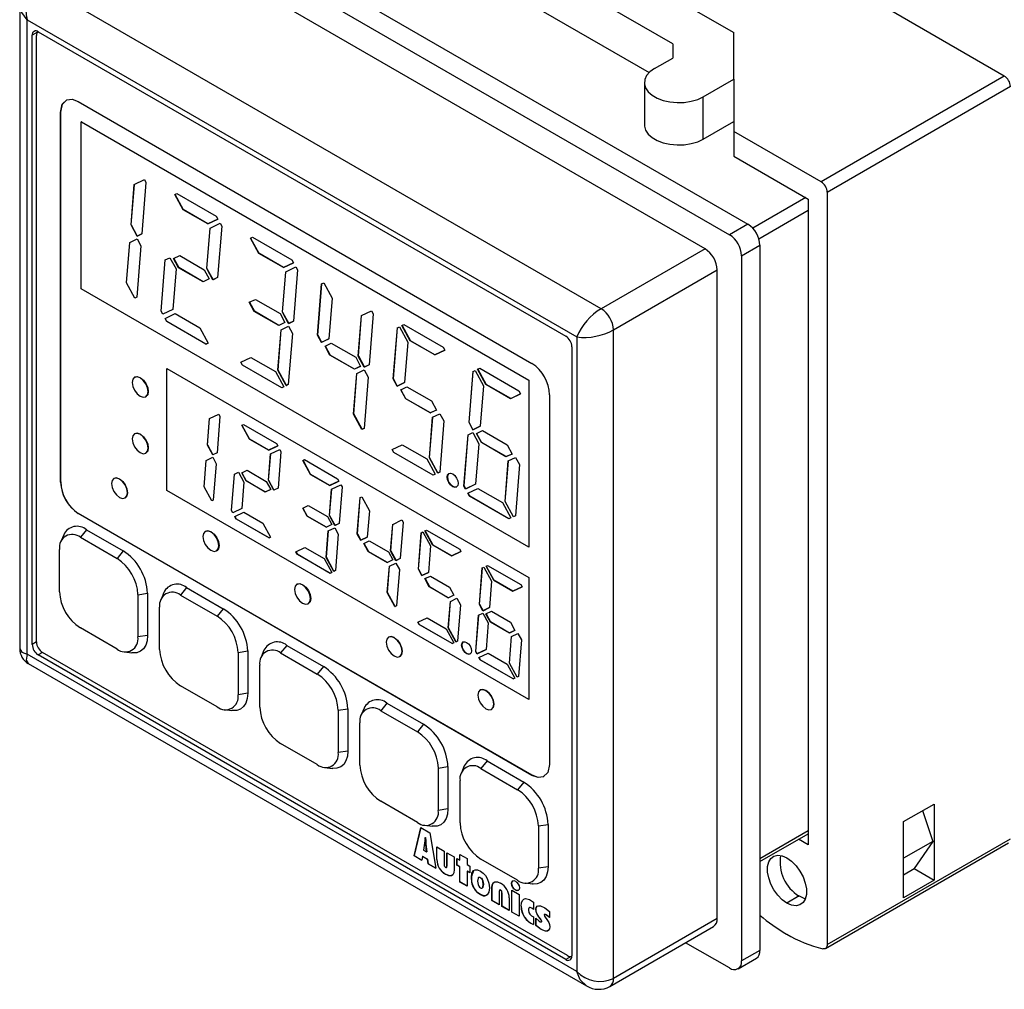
# Model space of a CAD drawing. Header units: millimetres. Extents: x 0 to 559, y 0 to 432.
# Tile 4 of 7: x 357 to 414, y 281 to 337. Entities that reach past the tile are written whole.
import ezdxf

# ---------------------------------------------------------------- set-up
doc = ezdxf.new("R2010")
doc.units = ezdxf.units.MM
doc.header["$LTSCALE"] = 2

msp = doc.modelspace()

# ---------------------------------------------------------------- linework, layer by layer
for p, q in [((378.049, 348.032), (398.095, 336.46)), ((394.559, 335.807), (375.715, 346.685)), ((363.546, 345.783), (398.901, 325.373)), ((362.485, 345.171), (397.84, 324.76)), ((375.255, 344.501), (393.19, 334.148)), ((396.426, 323.944), (363.899, 342.721)), ((413.757, 333.949), (402.797, 340.276)), ((390.416, 320.474), (357.889, 339.251)), ((356.742, 338.111), (356.742, 300.789)), ((357.182, 337.21), (389.002, 318.841)), ((357.182, 300.466), (357.182, 337.21)), ((357.783, 336.496), (357.465, 336.312)), ((357.818, 336.516), (388.365, 318.882)), ((398.095, 333.766), (398.095, 336.46)), ((357.465, 301.037), (357.465, 336.312)), ((357.712, 301.18), (357.712, 336.292)), ((394.559, 335.807), (394.559, 334.99)), ((393.499, 334.378), (394.559, 334.99)), ((392.913, 333.562), (392.913, 331.112)), ((396.327, 332.745), (398.095, 333.766)), ((398.095, 333.766), (398.095, 331.316)), ((413.757, 333.949), (403.151, 327.826)), ((414.111, 333.337), (403.504, 327.213)), ((360.131, 332.477), (386.407, 317.308)), ((396.327, 330.296), (396.327, 332.745)), ((359.109, 331.841), (359.116, 331.846)), ((359.109, 310.436), (359.109, 331.841)), ((359.116, 310.44), (359.116, 331.846)), ((360.318, 331.302), (360.311, 331.298)), ((360.311, 321.625), (360.311, 331.298)), ((360.311, 331.298), (386.224, 316.339)), ((360.318, 331.302), (386.232, 316.343)), ((396.327, 330.296), (398.095, 331.316)), ((398.095, 331.316), (398.095, 330.744)), ((398.095, 330.744), (398.095, 329.316)), ((403.151, 327.826), (398.095, 330.744)), ((398.095, 329.316), (402.408, 326.826)), ((363.379, 327.673), (363.961, 327.953)), ((363.961, 327.953), (364.056, 327.779)), ((363.193, 325.327), (363.379, 327.673)), ((363.201, 325.331), (363.386, 327.676)), ((364.056, 327.779), (363.821, 324.81)), ((365.724, 327.097), (365.843, 327.154)), ((366.207, 326.209), (365.724, 327.097)), ((365.731, 327.1), (366.214, 326.213)), ((365.843, 327.154), (368.117, 325.841)), ((402.267, 326.907), (399.192, 325.132)), ((402.408, 326.826), (402.408, 289.428)), ((403.504, 327.213), (403.504, 283.66)), ((366.214, 326.213), (366.207, 326.209)), ((367.63, 325.388), (366.207, 326.209)), ((367.637, 325.392), (366.214, 326.213)), ((399.546, 324.52), (402.408, 326.172)), ((368.212, 325.667), (367.63, 325.388)), ((367.637, 325.392), (368.211, 325.668)), ((368.117, 325.841), (368.212, 325.667)), ((363.193, 325.327), (363.201, 325.331)), ((363.546, 324.678), (363.193, 325.327)), ((363.201, 325.331), (363.553, 324.682)), ((367.578, 322.796), (367.763, 325.142)), ((367.585, 322.8), (367.77, 325.145)), ((367.63, 325.388), (367.637, 325.392)), ((367.763, 325.142), (368.345, 325.422)), ((368.44, 325.248), (368.205, 322.279)), ((368.345, 325.422), (368.44, 325.248)), ((398.901, 325.373), (397.84, 324.76)), ((363.113, 324.315), (363.54, 324.52)), ((363.54, 324.52), (363.765, 324.108)), ((363.821, 324.81), (363.546, 324.678)), ((363.553, 324.682), (363.546, 324.678)), ((363.553, 324.682), (363.821, 324.811)), ((370.108, 324.566), (370.227, 324.623)), ((370.591, 323.678), (370.108, 324.566)), ((370.115, 324.569), (370.598, 323.682)), ((370.227, 324.623), (372.501, 323.31)), ((362.927, 321.969), (363.113, 324.315)), ((362.934, 321.973), (363.12, 324.318)), ((363.765, 324.108), (363.53, 321.139)), ((396.426, 323.944), (390.416, 320.474)), ((398.548, 323.536), (399.608, 324.148)), ((399.608, 324.148), (399.608, 283.321)), ((364.933, 320.329), (365.168, 323.298)), ((364.94, 320.333), (365.175, 323.301)), ((365.168, 323.298), (365.442, 323.43)), ((365.442, 323.43), (365.795, 322.781)), ((365.655, 323.377), (366.009, 323.547)), ((365.941, 322.851), (365.655, 323.377)), ((365.662, 323.38), (365.948, 322.855)), ((366.009, 323.547), (367.432, 322.726)), ((370.598, 323.682), (370.591, 323.678)), ((372.014, 322.857), (370.591, 323.678)), ((372.021, 322.861), (370.598, 323.682)), ((372.501, 323.31), (372.596, 323.137)), ((398.548, 323.536), (398.548, 282.709)), ((365.795, 322.781), (365.609, 320.435)), ((365.948, 322.855), (365.941, 322.851)), ((367.364, 322.03), (365.941, 322.851)), ((367.371, 322.034), (365.948, 322.855)), ((367.432, 322.726), (367.718, 322.2)), ((367.578, 322.796), (367.585, 322.8)), ((367.93, 322.148), (367.578, 322.796)), ((367.585, 322.8), (367.937, 322.152)), ((372.596, 323.137), (372.014, 322.857)), ((372.014, 322.857), (372.021, 322.861)), ((372.021, 322.861), (372.595, 323.137)), ((372.147, 322.611), (372.729, 322.891)), ((372.824, 322.717), (372.589, 319.749)), ((372.729, 322.891), (372.824, 322.717)), ((391.123, 319.249), (397.133, 322.719)), ((397.133, 285.158), (397.133, 322.719)), ((367.718, 322.2), (367.364, 322.03)), ((367.717, 322.201), (367.371, 322.034)), ((368.205, 322.279), (367.93, 322.148)), ((367.937, 322.152), (367.93, 322.148)), ((368.205, 322.28), (367.937, 322.152)), ((371.962, 320.265), (372.147, 322.611)), ((371.969, 320.269), (372.154, 322.614)), ((386.224, 306.666), (360.311, 321.625)), ((362.927, 321.969), (362.934, 321.973)), ((363.41, 321.082), (362.927, 321.969)), ((363.418, 321.086), (362.934, 321.973)), ((367.364, 322.03), (367.371, 322.034)), ((373.992, 318.939), (374.227, 321.907)), ((373.999, 318.943), (374.234, 321.911)), ((374.227, 321.907), (374.346, 321.965)), ((374.346, 321.965), (374.829, 321.077)), ((363.53, 321.139), (363.41, 321.082)), ((363.41, 321.082), (363.418, 321.086)), ((363.53, 321.14), (363.418, 321.086)), ((370.039, 320.846), (370.393, 321.016)), ((370.393, 321.016), (371.816, 320.195)), ((374.829, 321.077), (374.643, 318.731)), ((365.609, 320.435), (365.027, 320.155)), ((365.609, 320.436), (365.034, 320.159)), ((370.325, 320.321), (370.039, 320.846)), ((370.046, 320.85), (370.332, 320.325)), ((364.933, 320.329), (364.94, 320.333)), ((365.027, 320.155), (364.933, 320.329)), ((365.034, 320.159), (364.94, 320.333)), ((365.027, 320.155), (365.034, 320.159)), ((365.161, 319.91), (365.743, 320.189)), ((365.255, 319.736), (365.161, 319.91)), ((365.262, 319.74), (365.168, 319.913)), ((365.743, 320.189), (367.166, 319.368)), ((370.332, 320.325), (370.325, 320.321)), ((371.748, 319.499), (370.325, 320.321)), ((371.755, 319.503), (370.332, 320.325)), ((371.816, 320.195), (372.102, 319.669)), ((371.962, 320.265), (371.969, 320.269)), ((372.314, 319.617), (371.962, 320.265)), ((371.969, 320.269), (372.321, 319.621)), ((376.346, 317.734), (376.531, 320.08)), ((376.353, 317.738), (376.539, 320.083)), ((376.531, 320.08), (377.113, 320.36)), ((377.208, 320.186), (376.973, 317.218)), ((377.113, 320.36), (377.208, 320.186)), ((365.255, 319.736), (365.262, 319.74)), ((367.529, 318.423), (365.255, 319.736)), ((367.536, 318.427), (365.262, 319.74)), ((367.166, 319.368), (367.649, 318.481)), ((372.102, 319.669), (371.748, 319.499)), ((371.748, 319.499), (371.755, 319.503)), ((372.101, 319.67), (371.755, 319.503)), ((371.881, 319.253), (372.308, 319.459)), ((372.308, 319.459), (372.533, 319.046)), ((372.589, 319.749), (372.314, 319.617)), ((372.321, 319.621), (372.314, 319.617)), ((372.321, 319.621), (372.589, 319.749)), ((378.376, 316.408), (378.611, 319.376)), ((378.383, 316.412), (378.618, 319.38)), ((378.611, 319.376), (378.73, 319.434)), ((378.73, 319.434), (379.213, 318.546)), ((378.876, 319.504), (378.995, 319.561)), ((379.359, 318.616), (378.876, 319.504)), ((378.883, 319.508), (379.366, 318.62)), ((378.995, 319.561), (381.269, 318.248)), ((371.696, 316.907), (371.881, 319.253)), ((371.703, 316.912), (371.888, 319.257)), ((372.533, 319.046), (372.298, 316.077)), ((373.992, 318.939), (373.999, 318.943)), ((374.216, 318.526), (373.992, 318.939)), ((373.999, 318.943), (374.223, 318.53)), ((374.643, 318.731), (374.216, 318.526)), ((374.223, 318.53), (374.643, 318.732)), ((389.002, 318.841), (389.002, 282.097)), ((391.123, 281.688), (391.123, 319.249)), ((367.649, 318.481), (367.529, 318.423)), ((367.529, 318.423), (367.536, 318.427)), ((367.648, 318.481), (367.536, 318.427)), ((374.223, 318.53), (374.216, 318.526)), ((374.423, 318.315), (374.777, 318.485)), ((374.709, 317.79), (374.423, 318.315)), ((374.43, 318.319), (374.716, 317.794)), ((374.777, 318.485), (376.2, 317.664)), ((379.213, 318.546), (379.027, 316.2)), ((379.366, 318.62), (379.359, 318.616)), ((380.782, 317.795), (379.359, 318.616)), ((380.789, 317.799), (379.366, 318.62)), ((381.269, 318.248), (381.364, 318.075)), ((388.719, 318.269), (388.719, 282.995)), ((369.545, 317.379), (370.127, 317.659)), ((370.127, 317.659), (371.55, 316.837)), ((374.716, 317.794), (374.709, 317.79)), ((376.132, 316.968), (374.709, 317.79)), ((376.139, 316.972), (374.716, 317.794)), ((376.2, 317.664), (376.486, 317.138)), ((376.346, 317.734), (376.353, 317.738)), ((376.698, 317.086), (376.346, 317.734)), ((376.353, 317.738), (376.706, 317.09)), ((381.364, 318.075), (380.782, 317.795)), ((380.782, 317.795), (380.789, 317.799)), ((380.789, 317.799), (381.363, 318.075)), ((365.267, 317.014), (365.26, 317.01)), ((365.26, 309.949), (365.26, 317.01)), ((365.26, 317.01), (386.224, 304.907)), ((365.267, 317.014), (386.232, 304.911)), ((369.639, 317.205), (369.545, 317.379)), ((369.646, 317.209), (369.552, 317.382)), ((369.639, 317.205), (369.646, 317.209)), ((371.913, 315.892), (369.639, 317.205)), ((371.921, 315.896), (369.646, 317.209)), ((376.486, 317.138), (376.132, 316.968)), ((376.485, 317.139), (376.139, 316.972)), ((376.973, 317.218), (376.698, 317.086)), ((376.706, 317.09), (376.698, 317.086)), ((376.973, 317.218), (376.706, 317.09)), ((383.26, 316.973), (383.379, 317.03)), ((383.379, 317.03), (385.653, 315.718)), ((371.55, 316.837), (372.033, 315.95)), ((371.696, 316.907), (371.703, 316.912)), ((372.179, 316.02), (371.696, 316.907)), ((372.186, 316.024), (371.703, 316.912)), ((376.08, 314.377), (376.265, 316.723)), ((376.087, 314.381), (376.272, 316.726)), ((376.132, 316.968), (376.139, 316.972)), ((376.265, 316.723), (376.692, 316.928)), ((376.917, 316.515), (376.682, 313.546)), ((376.692, 316.928), (376.917, 316.515)), ((382.76, 313.877), (382.995, 316.846)), ((382.767, 313.881), (383.002, 316.849)), ((382.995, 316.846), (383.114, 316.903)), ((383.114, 316.903), (383.597, 316.015)), ((383.743, 316.085), (383.26, 316.973)), ((383.267, 316.977), (383.75, 316.09)), ((372.033, 315.95), (371.913, 315.892)), ((371.913, 315.892), (371.921, 315.896)), ((372.032, 315.95), (371.921, 315.896)), ((372.298, 316.077), (372.179, 316.02)), ((372.179, 316.02), (372.186, 316.024)), ((372.298, 316.078), (372.186, 316.024)), ((378.376, 316.408), (378.383, 316.412)), ((378.6, 315.995), (378.376, 316.408)), ((378.383, 316.412), (378.607, 315.999)), ((379.027, 316.2), (378.6, 315.995)), ((378.607, 315.999), (378.6, 315.995)), ((378.607, 315.999), (379.027, 316.201)), ((378.807, 315.784), (379.161, 315.954)), ((379.161, 315.954), (380.584, 315.133)), ((383.597, 316.015), (383.411, 313.669)), ((383.75, 316.09), (383.743, 316.085)), ((385.166, 315.264), (383.743, 316.085)), ((385.173, 315.268), (383.75, 316.09)), ((386.232, 316.343), (386.224, 316.339)), ((386.224, 316.339), (386.224, 306.666)), ((386.232, 316.343), (386.232, 306.67)), ((364.176, 315.675), (364.191, 315.683)), ((379.093, 315.259), (378.807, 315.784)), ((379.1, 315.263), (378.814, 315.788)), ((385.748, 315.544), (385.166, 315.264)), ((385.173, 315.268), (385.748, 315.545)), ((385.653, 315.718), (385.748, 315.544)), ((387.428, 315.493), (387.428, 294.088)), ((379.1, 315.263), (379.093, 315.259)), ((380.516, 314.437), (379.093, 315.259)), ((380.523, 314.442), (379.1, 315.263)), ((380.584, 315.133), (380.87, 314.608)), ((385.166, 315.264), (385.173, 315.268)), ((367.734, 314.111), (368.266, 314.367)), ((368.338, 314.235), (368.17, 312.126)), ((368.266, 314.367), (368.338, 314.235)), ((376.08, 314.377), (376.087, 314.381)), ((376.563, 313.489), (376.08, 314.377)), ((376.57, 313.493), (376.087, 314.381)), ((380.464, 311.846), (380.65, 314.192)), ((380.471, 311.85), (380.657, 314.195)), ((380.87, 314.608), (380.516, 314.437)), ((380.516, 314.437), (380.523, 314.442)), ((380.869, 314.608), (380.523, 314.442)), ((380.65, 314.192), (381.076, 314.397)), ((381.076, 314.397), (381.301, 313.984)), ((367.613, 312.58), (367.734, 314.111)), ((367.62, 312.584), (367.741, 314.115)), ((369.605, 313.732), (369.696, 313.776)), ((370.047, 312.921), (369.605, 313.732)), ((369.613, 313.736), (370.054, 312.925)), ((369.696, 313.776), (371.615, 312.669)), ((381.301, 313.984), (381.066, 311.015)), ((382.76, 313.877), (382.767, 313.881)), ((382.984, 313.464), (382.76, 313.877)), ((382.767, 313.881), (382.991, 313.468)), ((383.411, 313.669), (382.984, 313.464)), ((382.991, 313.468), (383.411, 313.67)), ((376.682, 313.546), (376.563, 313.489)), ((376.563, 313.489), (376.57, 313.493)), ((376.682, 313.547), (376.57, 313.493)), ((382.469, 310.206), (382.704, 313.174)), ((382.476, 310.21), (382.711, 313.178)), ((382.704, 313.174), (382.978, 313.306)), ((382.978, 313.306), (383.331, 312.658)), ((382.991, 313.468), (382.984, 313.464)), ((383.191, 313.253), (383.545, 313.424)), ((383.477, 312.728), (383.191, 313.253)), ((383.198, 313.257), (383.484, 312.732)), ((383.545, 313.424), (384.968, 312.602)), ((367.613, 312.58), (367.62, 312.584)), ((367.924, 312.008), (367.613, 312.58)), ((367.62, 312.584), (367.931, 312.012)), ((370.054, 312.925), (370.047, 312.921)), ((371.155, 312.281), (370.047, 312.921)), ((370.054, 312.925), (371.162, 312.285)), ((371.687, 312.537), (371.155, 312.281)), ((371.162, 312.285), (371.686, 312.537)), ((371.615, 312.669), (371.687, 312.537)), ((378.313, 312.317), (378.895, 312.597)), ((378.895, 312.597), (380.318, 311.776)), ((383.331, 312.658), (383.145, 310.312)), ((383.484, 312.732), (383.477, 312.728)), ((384.9, 311.907), (383.477, 312.728)), ((384.907, 311.911), (383.484, 312.732)), ((384.968, 312.602), (385.265, 312.056)), ((364.176, 312.406), (364.191, 312.414)), ((367.542, 311.691), (367.919, 311.872)), ((367.919, 311.872), (368.121, 311.501)), ((368.17, 312.126), (367.924, 312.008)), ((367.931, 312.012), (367.924, 312.008)), ((368.171, 312.127), (367.931, 312.012)), ((371.148, 310.539), (371.27, 312.07)), ((371.162, 312.285), (371.155, 312.281)), ((371.155, 310.543), (371.277, 312.074)), ((371.27, 312.07), (371.801, 312.326)), ((371.873, 312.194), (371.706, 310.085)), ((371.801, 312.326), (371.873, 312.194)), ((378.407, 312.143), (378.313, 312.317)), ((378.415, 312.147), (378.32, 312.321)), ((378.407, 312.143), (378.415, 312.147)), ((380.682, 310.831), (378.407, 312.143)), ((380.689, 310.835), (378.415, 312.147)), ((385.265, 312.056), (384.9, 311.907)), ((384.9, 311.907), (384.907, 311.911)), ((385.264, 312.057), (384.907, 311.911)), ((367.421, 310.16), (367.542, 311.691)), ((367.428, 310.164), (367.549, 311.694)), ((368.121, 311.501), (367.954, 309.392)), ((373.141, 311.691), (373.232, 311.735)), ((373.582, 310.88), (373.141, 311.691)), ((373.148, 311.695), (373.59, 310.884)), ((373.232, 311.735), (375.15, 310.628)), ((380.318, 311.776), (380.801, 310.888)), ((380.464, 311.846), (380.471, 311.85)), ((380.947, 310.958), (380.464, 311.846)), ((380.954, 310.962), (380.471, 311.85)), ((384.848, 309.315), (385.034, 311.661)), ((384.855, 309.319), (385.041, 311.664)), ((385.034, 311.661), (385.461, 311.866)), ((385.685, 311.453), (385.45, 308.485)), ((385.461, 311.866), (385.685, 311.453)), ((369.005, 308.785), (369.172, 310.894)), ((369.012, 308.789), (369.179, 310.898)), ((369.172, 310.894), (369.418, 311.013)), ((369.418, 311.013), (369.73, 310.44)), ((369.601, 310.968), (369.915, 311.119)), ((369.855, 310.5), (369.601, 310.968)), ((369.608, 310.971), (369.862, 310.504)), ((369.915, 311.119), (371.023, 310.479)), ((373.59, 310.884), (373.582, 310.88)), ((374.69, 310.24), (373.582, 310.88)), ((373.59, 310.884), (374.697, 310.244)), ((380.801, 310.888), (380.682, 310.831)), ((380.682, 310.831), (380.689, 310.835)), ((380.8, 310.888), (380.689, 310.835)), ((381.066, 311.015), (380.947, 310.958)), ((380.947, 310.958), (380.954, 310.962)), ((381.066, 311.016), (380.954, 310.962)), ((359.109, 310.436), (359.116, 310.44)), ((367.421, 310.16), (367.428, 310.164)), ((367.87, 309.352), (367.428, 310.164)), ((369.73, 310.44), (369.609, 308.909)), ((369.862, 310.504), (369.855, 310.5)), ((370.963, 309.861), (369.855, 310.5)), ((369.862, 310.504), (370.97, 309.865)), ((371.023, 310.479), (371.277, 310.012)), ((371.148, 310.539), (371.155, 310.543)), ((371.46, 309.967), (371.148, 310.539)), ((371.155, 310.543), (371.467, 309.971)), ((375.222, 310.496), (374.69, 310.24)), ((374.697, 310.244), (374.69, 310.24)), ((374.697, 310.244), (375.222, 310.496)), ((374.805, 310.029), (375.337, 310.285)), ((375.15, 310.628), (375.222, 310.496)), ((375.337, 310.285), (375.409, 310.153)), ((381.825, 310.178), (381.818, 310.174)), ((382.469, 310.206), (382.476, 310.21)), ((382.563, 310.032), (382.469, 310.206)), ((382.57, 310.036), (382.476, 310.21)), ((383.145, 310.312), (382.563, 310.032)), ((383.145, 310.313), (382.57, 310.036)), ((362.988, 309.82), (362.981, 309.816)), ((386.224, 297.847), (365.26, 309.949)), ((367.863, 309.348), (367.421, 310.16)), ((371.277, 310.012), (370.963, 309.861)), ((370.97, 309.865), (370.963, 309.861)), ((371.277, 310.012), (370.97, 309.865)), ((371.706, 310.085), (371.46, 309.967)), ((371.467, 309.971), (371.46, 309.967)), ((371.706, 310.086), (371.467, 309.971)), ((374.684, 308.498), (374.805, 310.029)), ((374.691, 308.502), (374.812, 310.033)), ((375.409, 310.153), (375.242, 308.044)), ((382.563, 310.032), (382.57, 310.036)), ((382.697, 309.786), (383.279, 310.066)), ((382.792, 309.613), (382.697, 309.786)), ((382.799, 309.617), (382.704, 309.79)), ((382.792, 309.613), (382.799, 309.617)), ((385.066, 308.3), (382.792, 309.613)), ((385.073, 308.304), (382.799, 309.617)), ((383.279, 310.066), (384.702, 309.245)), ((367.954, 309.392), (367.863, 309.348)), ((367.863, 309.348), (367.87, 309.352)), ((367.954, 309.393), (367.87, 309.352)), ((373.136, 308.927), (373.451, 309.078)), ((373.451, 309.078), (374.559, 308.438)), ((376.293, 307.437), (376.46, 309.546)), ((376.3, 307.441), (376.467, 309.55)), ((376.46, 309.546), (376.551, 309.59)), ((376.551, 309.59), (376.993, 308.779)), ((384.702, 309.245), (385.185, 308.357)), ((384.848, 309.315), (384.855, 309.319)), ((385.331, 308.427), (384.848, 309.315)), ((385.338, 308.431), (384.855, 309.319)), ((360.138, 308.626), (360.131, 308.622)), ((386.407, 293.453), (360.131, 308.622)), ((386.414, 293.457), (360.138, 308.626)), ((369.005, 308.785), (369.012, 308.789)), ((369.077, 308.653), (369.005, 308.785)), ((369.084, 308.657), (369.012, 308.789)), ((369.609, 308.909), (369.077, 308.653)), ((369.077, 308.653), (369.084, 308.657)), ((369.609, 308.91), (369.084, 308.657)), ((369.192, 308.442), (369.723, 308.698)), ((369.723, 308.698), (370.831, 308.059)), ((373.391, 308.459), (373.136, 308.927)), ((373.144, 308.93), (373.398, 308.463)), ((373.398, 308.463), (373.391, 308.459)), ((374.499, 307.82), (373.391, 308.459)), ((373.398, 308.463), (374.506, 307.824)), ((374.684, 308.498), (374.691, 308.502)), ((374.995, 307.926), (374.684, 308.498)), ((374.691, 308.502), (375.003, 307.93)), ((376.993, 308.779), (376.872, 307.247)), ((385.45, 308.485), (385.331, 308.427)), ((385.45, 308.485), (385.338, 308.431)), ((369.263, 308.311), (369.192, 308.442)), ((369.199, 308.446), (369.27, 308.315)), ((369.263, 308.311), (369.27, 308.315)), ((371.182, 307.203), (369.263, 308.311)), ((369.27, 308.315), (371.189, 307.207)), ((370.831, 308.059), (371.273, 307.247)), ((374.813, 307.971), (374.499, 307.82)), ((374.813, 307.971), (374.506, 307.824)), ((374.559, 308.438), (374.813, 307.971)), ((375.242, 308.044), (374.995, 307.926)), ((375.003, 307.93), (374.995, 307.926)), ((375.242, 308.045), (375.003, 307.93)), ((378.219, 306.457), (378.341, 307.988)), ((378.226, 306.461), (378.348, 307.992)), ((378.341, 307.988), (378.872, 308.244)), ((378.944, 308.112), (378.777, 306.003)), ((378.872, 308.244), (378.944, 308.112)), ((385.185, 308.357), (385.066, 308.3)), ((385.066, 308.3), (385.073, 308.304)), ((385.185, 308.358), (385.073, 308.304)), ((385.331, 308.427), (385.338, 308.431)), ((359.29, 307.389), (359.127, 306.991)), ((360.611, 307.677), (360.258, 307.237)), ((360.611, 307.677), (362.733, 306.452)), ((374.492, 306.078), (374.613, 307.609)), ((374.506, 307.824), (374.499, 307.82)), ((374.499, 306.082), (374.62, 307.612)), ((374.613, 307.609), (374.99, 307.79)), ((374.99, 307.79), (375.192, 307.419)), ((375.192, 307.419), (375.025, 305.31)), ((376.293, 307.437), (376.3, 307.441)), ((376.495, 307.066), (376.293, 307.437)), ((376.3, 307.441), (376.502, 307.07)), ((379.828, 305.396), (379.995, 307.505)), ((379.835, 305.4), (380.002, 307.509)), ((379.995, 307.505), (380.087, 307.549)), ((380.087, 307.549), (380.528, 306.737)), ((380.212, 307.609), (380.303, 307.653)), ((380.654, 306.798), (380.212, 307.609)), ((380.219, 307.613), (380.661, 306.802)), ((380.303, 307.653), (382.222, 306.546)), ((360.258, 307.237), (362.379, 306.012)), ((368.276, 306.751), (368.29, 306.759)), ((371.273, 307.247), (371.182, 307.203)), ((371.189, 307.207), (371.182, 307.203)), ((371.189, 307.207), (371.273, 307.247)), ((376.872, 307.247), (376.495, 307.066)), ((376.495, 307.066), (376.502, 307.07)), ((376.502, 307.07), (376.872, 307.248)), ((376.672, 306.886), (376.986, 307.037)), ((376.926, 306.418), (376.672, 306.886)), ((376.679, 306.889), (376.933, 306.422)), ((376.986, 307.037), (378.094, 306.397)), ((380.661, 306.802), (380.654, 306.798)), ((381.761, 306.158), (380.654, 306.798)), ((380.661, 306.802), (381.769, 306.162)), ((359.048, 304.089), (359.048, 306.538)), ((362.733, 306.452), (362.379, 306.012)), ((372.727, 306.401), (373.259, 306.657)), ((372.799, 306.27), (372.727, 306.401)), ((372.734, 306.405), (372.806, 306.274)), ((372.799, 306.27), (372.806, 306.274)), ((374.717, 305.162), (372.799, 306.27)), ((372.806, 306.274), (374.725, 305.166)), ((373.259, 306.657), (374.367, 306.018)), ((376.926, 306.418), (376.933, 306.422)), ((378.034, 305.778), (376.926, 306.418)), ((376.933, 306.422), (378.041, 305.783)), ((378.094, 306.397), (378.349, 305.93)), ((378.219, 306.457), (378.226, 306.461)), ((378.531, 305.884), (378.219, 306.457)), ((378.226, 306.461), (378.538, 305.889)), ((380.528, 306.737), (380.407, 305.206)), ((382.293, 306.414), (381.761, 306.158)), ((381.769, 306.162), (382.293, 306.414)), ((382.222, 306.546), (382.293, 306.414)), ((386.232, 306.67), (386.224, 306.666)), ((374.367, 306.018), (374.809, 305.206)), ((374.492, 306.078), (374.499, 306.082)), ((374.934, 305.266), (374.492, 306.078)), ((374.941, 305.27), (374.499, 306.082)), ((378.349, 305.93), (378.034, 305.778)), ((378.041, 305.783), (378.034, 305.778)), ((378.348, 305.93), (378.041, 305.783)), ((378.149, 305.568), (378.526, 305.749)), ((378.526, 305.749), (378.728, 305.378)), ((378.777, 306.003), (378.531, 305.884)), ((378.538, 305.889), (378.531, 305.884)), ((378.777, 306.004), (378.538, 305.889)), ((381.761, 306.158), (381.769, 306.162)), ((383.747, 305.568), (383.838, 305.612)), ((383.838, 305.612), (385.757, 304.505)), ((374.809, 305.206), (374.717, 305.162)), ((374.725, 305.166), (374.717, 305.162)), ((374.725, 305.166), (374.808, 305.206)), ((375.025, 305.31), (374.934, 305.266)), ((374.934, 305.266), (374.941, 305.27)), ((375.025, 305.31), (374.941, 305.27)), ((378.028, 304.037), (378.149, 305.568)), ((378.035, 304.041), (378.156, 305.571)), ((378.728, 305.378), (378.56, 303.269)), ((379.828, 305.396), (379.835, 305.4)), ((380.03, 305.025), (379.828, 305.396)), ((379.835, 305.4), (380.037, 305.029)), ((380.407, 305.206), (380.03, 305.025)), ((380.037, 305.029), (380.407, 305.207)), ((383.364, 303.355), (383.531, 305.464)), ((383.371, 303.359), (383.538, 305.468)), ((383.531, 305.464), (383.622, 305.508)), ((383.622, 305.508), (384.064, 304.696)), ((384.189, 304.757), (383.747, 305.568)), ((383.755, 305.572), (384.196, 304.761)), ((380.03, 305.025), (380.037, 305.029)), ((380.207, 304.845), (380.522, 304.996)), ((380.462, 304.377), (380.207, 304.845)), ((380.215, 304.848), (380.469, 304.381)), ((380.522, 304.996), (381.63, 304.356)), ((384.064, 304.696), (383.943, 303.165)), ((384.196, 304.761), (384.189, 304.757)), ((385.297, 304.117), (384.189, 304.757)), ((384.196, 304.761), (385.304, 304.121)), ((385.757, 304.505), (385.829, 304.373)), ((386.232, 304.911), (386.224, 304.907)), ((386.224, 304.907), (386.224, 297.847)), ((386.232, 304.911), (386.232, 297.851)), ((363.589, 303.916), (364.147, 304.003)), ((363.589, 303.916), (363.589, 301.467)), ((364.147, 304.003), (364.147, 301.553)), ((365.088, 304.042), (364.926, 303.644)), ((366.41, 304.33), (366.056, 303.89)), ((366.41, 304.33), (368.531, 303.105)), ((378.028, 304.037), (378.035, 304.041)), ((378.469, 303.225), (378.028, 304.037)), ((378.476, 303.229), (378.035, 304.041)), ((380.469, 304.381), (380.462, 304.377)), ((381.57, 303.737), (380.462, 304.377)), ((380.469, 304.381), (381.577, 303.742)), ((381.63, 304.356), (381.884, 303.889)), ((385.829, 304.373), (385.297, 304.117)), ((385.304, 304.121), (385.297, 304.117)), ((385.304, 304.121), (385.829, 304.373)), ((366.056, 303.89), (368.177, 302.665)), ((373.581, 303.689), (373.595, 303.697)), ((381.563, 301.996), (381.684, 303.527)), ((381.884, 303.889), (381.57, 303.737)), ((381.577, 303.742), (381.57, 303.737)), ((381.57, 302), (381.691, 303.53)), ((381.884, 303.889), (381.577, 303.742)), ((381.684, 303.527), (382.061, 303.708)), ((382.061, 303.708), (382.263, 303.337)), ((382.263, 303.337), (382.096, 301.228)), ((383.364, 303.355), (383.371, 303.359)), ((383.566, 302.984), (383.364, 303.355)), ((383.371, 303.359), (383.573, 302.988)), ((364.846, 300.741), (364.846, 303.191)), ((368.531, 303.105), (368.177, 302.665)), ((378.56, 303.269), (378.469, 303.225)), ((378.469, 303.225), (378.476, 303.229)), ((378.561, 303.269), (378.476, 303.229)), ((383.314, 302.73), (383.56, 302.849)), ((383.56, 302.849), (383.872, 302.276)), ((383.943, 303.165), (383.566, 302.984)), ((383.573, 302.988), (383.566, 302.984)), ((383.573, 302.988), (383.943, 303.166)), ((383.743, 302.803), (384.057, 302.955)), ((383.997, 302.336), (383.743, 302.803)), ((383.75, 302.807), (384.004, 302.34)), ((384.057, 302.955), (385.165, 302.315)), ((379.798, 302.319), (380.33, 302.575)), ((379.87, 302.187), (379.798, 302.319)), ((379.805, 302.323), (379.877, 302.192)), ((379.87, 302.187), (379.877, 302.192)), ((381.789, 301.08), (379.87, 302.187)), ((379.877, 302.192), (381.796, 301.084)), ((380.33, 302.575), (381.438, 301.936)), ((383.147, 300.621), (383.314, 302.73)), ((383.154, 300.625), (383.321, 302.734)), ((383.872, 302.276), (383.751, 300.745)), ((384.004, 302.34), (383.997, 302.336)), ((385.105, 301.696), (383.997, 302.336)), ((384.004, 302.34), (385.112, 301.701)), ((385.165, 302.315), (385.42, 301.848)), ((362.379, 300.768), (360.258, 301.993)), ((381.438, 301.936), (381.88, 301.124)), ((381.563, 301.996), (381.57, 302)), ((382.005, 301.184), (381.563, 301.996)), ((382.012, 301.188), (381.57, 302)), ((385.42, 301.848), (385.105, 301.696)), ((385.112, 301.701), (385.105, 301.696)), ((385.419, 301.848), (385.112, 301.701)), ((385.22, 301.486), (385.597, 301.667)), ((385.597, 301.667), (385.799, 301.296)), ((357.712, 301.18), (357.465, 301.037)), ((364.147, 301.553), (363.589, 301.467)), ((381.88, 301.124), (381.789, 301.08)), ((381.796, 301.084), (381.789, 301.08)), ((381.879, 301.124), (381.796, 301.084)), ((382.096, 301.228), (382.005, 301.184)), ((382.005, 301.184), (382.012, 301.188)), ((382.096, 301.228), (382.012, 301.188)), ((385.099, 299.955), (385.22, 301.486)), ((385.106, 299.959), (385.227, 301.489)), ((385.799, 301.296), (385.632, 299.187)), ((358.066, 300.568), (357.818, 300.425)), ((388.471, 283.015), (358.066, 300.568)), ((362.811, 300.611), (363.237, 300.553)), ((369.387, 300.569), (369.945, 300.655)), ((369.387, 300.569), (369.387, 298.12)), ((369.945, 300.655), (369.945, 298.206)), ((370.887, 300.695), (370.724, 300.296)), ((372.208, 300.982), (371.854, 300.542)), ((371.854, 300.542), (373.976, 299.318)), ((372.208, 300.982), (374.329, 299.758)), ((378.896, 300.637), (378.889, 300.633)), ((382.625, 300.507), (382.618, 300.503)), ((383.147, 300.621), (383.154, 300.625)), ((383.219, 300.489), (383.147, 300.621)), ((383.226, 300.493), (383.154, 300.625)), ((383.751, 300.745), (383.219, 300.489)), ((383.226, 300.493), (383.219, 300.489)), ((383.226, 300.493), (383.751, 300.745)), ((383.334, 300.278), (383.866, 300.534)), ((383.866, 300.534), (384.973, 299.894)), ((389.002, 282.097), (357.182, 300.466)), ((357.242, 299.923), (389.562, 281.266)), ((388.365, 282.791), (357.818, 300.425)), ((383.405, 300.146), (383.334, 300.278)), ((383.341, 300.282), (383.412, 300.151)), ((383.405, 300.146), (383.412, 300.151)), ((385.324, 299.039), (383.405, 300.146)), ((383.412, 300.151), (385.331, 299.043)), ((385.099, 299.955), (385.106, 299.959)), ((385.54, 299.143), (385.099, 299.955)), ((385.547, 299.147), (385.106, 299.959)), ((370.644, 297.394), (370.644, 299.844)), ((374.329, 299.758), (373.976, 299.318)), ((384.973, 299.894), (385.415, 299.083)), ((385.415, 299.083), (385.324, 299.039)), ((385.331, 299.043), (385.324, 299.039)), ((385.415, 299.083), (385.331, 299.043)), ((385.632, 299.187), (385.54, 299.143)), ((385.54, 299.143), (385.547, 299.147)), ((385.632, 299.187), (385.547, 299.147)), ((368.177, 297.421), (366.056, 298.645)), ((369.945, 298.206), (369.387, 298.12)), ((378.006, 297.635), (377.653, 297.195)), ((378.006, 297.635), (380.127, 296.41)), ((386.232, 297.851), (386.224, 297.847)), ((368.609, 297.263), (369.035, 297.205)), ((375.186, 297.222), (375.743, 297.308)), ((375.186, 297.222), (375.186, 294.772)), ((375.743, 297.308), (375.743, 294.859)), ((376.685, 297.347), (376.522, 296.949)), ((377.653, 297.195), (379.774, 295.971)), ((384.199, 297.575), (384.192, 297.571)), ((376.442, 294.047), (376.442, 296.496)), ((380.127, 296.41), (379.774, 295.971)), ((373.976, 294.073), (371.854, 295.298)), ((375.743, 294.859), (375.186, 294.772)), ((383.804, 294.288), (383.451, 293.848)), ((383.804, 294.288), (385.926, 293.063)), ((374.407, 293.916), (374.834, 293.858)), ((380.984, 293.875), (381.542, 293.961)), ((380.984, 293.875), (380.984, 291.425)), ((381.542, 293.961), (381.542, 291.511)), ((382.483, 294), (382.32, 293.602)), ((383.451, 293.848), (385.572, 292.623)), ((382.241, 290.699), (382.241, 293.149)), ((385.926, 293.063), (385.572, 292.623)), ((386.407, 293.453), (386.414, 293.457)), ((379.774, 290.726), (377.653, 291.951)), ((381.542, 291.511), (380.984, 291.425)), ((407.924, 290.775), (409.692, 291.795)), ((409.028, 291.412), (409.621, 289.632)), ((409.692, 291.795), (409.692, 287.386)), ((379.582, 288.802), (379.968, 290.439)), ((379.973, 290.436), (379.589, 288.806)), ((379.968, 290.439), (380.499, 290.132)), ((380.205, 290.569), (380.632, 290.511)), ((386.782, 290.527), (387.34, 290.614)), ((386.782, 290.527), (386.782, 288.078)), ((387.34, 290.614), (387.34, 288.164)), ((402.408, 290.244), (399.608, 288.628)), ((407.924, 286.366), (407.924, 290.775)), ((380.231, 289.852), (380.224, 289.847)), ((380.228, 289.845), (380.224, 289.847)), ((380.228, 289.845), (380.235, 289.849)), ((380.231, 289.852), (380.235, 289.849)), ((380.499, 290.132), (380.84, 288.076)), ((399.608, 288.459), (402.408, 290.075)), ((402.408, 289.428), (401.848, 289.752)), ((403.504, 283.66), (414.111, 289.783)), ((380.184, 289.52), (380.124, 289.123)), ((380.124, 289.123), (380.307, 289.017)), ((380.261, 289.475), (380.268, 289.479)), ((380.307, 289.017), (380.261, 289.475)), ((380.268, 289.479), (380.314, 289.021)), ((380.899, 289.307), (381.317, 289.065)), ((380.899, 288.577), (380.899, 289.307)), ((380.906, 288.581), (380.906, 289.303)), ((403.401, 283.431), (414.007, 289.554)), ((409.621, 289.632), (407.924, 288.652)), ((409.621, 289.632), (408.547, 288.06)), ((379.589, 288.806), (379.582, 288.802)), ((380.03, 288.543), (379.582, 288.802)), ((379.589, 288.806), (380.031, 288.551)), ((380.066, 288.762), (380.03, 288.543)), ((380.073, 288.766), (380.066, 288.762)), ((380.358, 288.593), (380.066, 288.762)), ((380.073, 288.766), (380.366, 288.597)), ((380.307, 289.017), (380.314, 289.021)), ((380.366, 288.597), (380.358, 288.593)), ((380.39, 288.335), (380.358, 288.593)), ((380.366, 288.597), (380.397, 288.339)), ((380.899, 288.577), (380.906, 288.581)), ((381.317, 289.065), (381.317, 288.402)), ((381.482, 288.307), (381.482, 288.97)), ((381.482, 288.97), (381.9, 288.728)), ((381.489, 288.311), (381.489, 288.966)), ((381.9, 288.728), (381.9, 287.999)), ((382.064, 288.633), (382.228, 288.539)), ((382.064, 288.246), (382.064, 288.633)), ((382.071, 288.25), (382.071, 288.629)), ((382.228, 288.879), (382.645, 288.638)), ((382.228, 288.539), (382.228, 288.879)), ((382.228, 288.539), (382.235, 288.543)), ((382.235, 288.543), (382.235, 288.875)), ((382.645, 288.638), (382.645, 288.298)), ((385.572, 287.379), (383.451, 288.604)), ((380.39, 288.335), (380.397, 288.339)), ((380.84, 288.076), (380.39, 288.335)), ((380.397, 288.339), (380.839, 288.085)), ((381.482, 288.307), (381.489, 288.311)), ((382.064, 288.246), (382.071, 288.25)), ((382.228, 288.152), (382.064, 288.246)), ((382.235, 288.156), (382.071, 288.25)), ((382.228, 288.152), (382.235, 288.156)), ((382.228, 287.274), (382.228, 288.152)), ((382.235, 287.279), (382.235, 288.156)), ((382.645, 288.298), (382.806, 288.205)), ((382.806, 288.205), (382.806, 287.818)), ((387.34, 288.164), (386.782, 288.078)), ((407.924, 287.701), (408.547, 288.06)), ((408.547, 288.06), (409.692, 287.386)), ((381.399, 287.726), (381.406, 287.73)), ((382.652, 287.915), (382.645, 287.911)), ((382.645, 287.911), (382.645, 287.033)), ((382.806, 287.818), (382.645, 287.911)), ((382.806, 287.826), (382.652, 287.915)), ((383.421, 287.524), (383.428, 287.528)), ((409.692, 287.386), (407.924, 286.366)), ((382.228, 287.274), (382.235, 287.279)), ((382.645, 287.033), (382.228, 287.274)), ((382.645, 287.042), (382.235, 287.279)), ((384.093, 286.938), (384.086, 286.934)), ((384.086, 286.202), (384.086, 286.934)), ((384.093, 286.206), (384.093, 286.938)), ((384.587, 286.802), (384.594, 286.806)), ((385.226, 287.196), (385.233, 287.2)), ((385.241, 286.799), (385.66, 286.557)), ((385.241, 285.535), (385.241, 286.799)), ((385.248, 285.539), (385.248, 286.795)), ((386.004, 287.222), (386.43, 287.164)), ((383.428, 286.563), (383.421, 286.559)), ((384.504, 286.625), (384.504, 285.96)), ((384.668, 286.531), (384.675, 286.535)), ((384.668, 285.866), (384.668, 286.531)), ((384.675, 285.87), (384.675, 286.535)), ((385.086, 286.357), (385.086, 285.624)), ((385.66, 286.557), (385.66, 285.293)), ((401.878, 286.468), (401.171, 286.06)), ((384.086, 286.202), (384.093, 286.206)), ((384.504, 285.96), (384.086, 286.202)), ((384.504, 285.969), (384.093, 286.206)), ((384.668, 285.866), (384.675, 285.87)), ((385.086, 285.624), (384.668, 285.866)), ((385.086, 285.632), (384.675, 285.87)), ((385.779, 285.88), (385.786, 285.885)), ((386.496, 286.118), (386.496, 285.686)), ((386.633, 285.699), (386.641, 285.703)), ((385.241, 285.535), (385.248, 285.539)), ((385.66, 285.293), (385.241, 285.535)), ((385.66, 285.301), (385.248, 285.539)), ((386.496, 285.258), (386.496, 284.812)), ((386.634, 284.762), (386.634, 285.175)), ((386.641, 284.766), (386.641, 285.179)), ((387.429, 285.572), (387.427, 285.224)), ((397.133, 285.158), (391.123, 281.688)), ((386.634, 284.762), (386.641, 284.766)), ((386.963, 285.001), (386.97, 285.005)), ((390.916, 281.231), (396.926, 284.7)), ((397.84, 282.3), (395.305, 283.764)), ((388.683, 282.974), (388.365, 282.791)), ((398.34, 282.251), (399.401, 282.863)), ((399.608, 283.321), (398.548, 282.709))]:
    msp.add_line(p, q)
at = {"flags": 128}
for points in [[(357.182, 337.21), (356.866, 337.629), (356.742, 338.111)], [(393.499, 334.378), (393.236, 334.19), (393.046, 333.975), (392.938, 333.742), (392.916, 333.501), (392.981, 333.263), (393.131, 333.037), (393.359, 332.835), (393.654, 332.664), (394.005, 332.533), (394.395, 332.446), (394.808, 332.409), (395.226, 332.421), (395.63, 332.484), (396.002, 332.593), (396.327, 332.745)], [(359.109, 331.841), (359.209, 332.313), (359.478, 332.571), (359.777, 332.605), (360.131, 332.477)], [(359.116, 331.846), (359.216, 332.317), (359.353, 332.448)], [(392.913, 331.112), (392.916, 331.052), (392.981, 330.813), (393.131, 330.588), (393.359, 330.385), (393.654, 330.215), (394.005, 330.083), (394.395, 329.997), (394.808, 329.959), (395.226, 329.972), (395.63, 330.034), (396.002, 330.144), (396.327, 330.296)], [(364.176, 315.675), (364.14, 315.902), (364.042, 316.128), (363.896, 316.326), (363.717, 316.471), (363.538, 316.533), (363.392, 316.503), (363.293, 316.391), (363.257, 316.206)], [(363.432, 316.517), (363.552, 316.541), (363.731, 316.479), (363.91, 316.334), (364.056, 316.136), (364.155, 315.911), (364.191, 315.683)], [(363.257, 316.206), (363.293, 315.978), (363.392, 315.753), (363.538, 315.555), (363.717, 315.41), (363.896, 315.348), (364.042, 315.377), (364.14, 315.489), (364.176, 315.675)], [(364.191, 315.683), (364.155, 315.497), (364.056, 315.386), (364.03, 315.38)], [(364.176, 312.406), (364.14, 312.634), (364.042, 312.859), (363.896, 313.057), (363.717, 313.202), (363.538, 313.264), (363.392, 313.234), (363.293, 313.123), (363.257, 312.937)], [(363.389, 313.223), (363.406, 313.242), (363.552, 313.272), (363.731, 313.21), (363.91, 313.065), (364.056, 312.867), (364.155, 312.642), (364.191, 312.414)], [(363.257, 312.937), (363.293, 312.709), (363.392, 312.484), (363.538, 312.286), (363.717, 312.141), (363.896, 312.079), (364.042, 312.109), (364.14, 312.22), (364.176, 312.406)], [(364.191, 312.414), (364.155, 312.229), (364.056, 312.117), (364.03, 312.112)], [(381.818, 310.174), (381.697, 310.273), (381.593, 310.412), (381.524, 310.571), (381.5, 310.726), (381.524, 310.852), (381.593, 310.932), (381.697, 310.952), (381.818, 310.909)], [(381.6, 310.936), (381.6, 310.936), (381.531, 310.856), (381.507, 310.73), (381.531, 310.575), (381.6, 310.416), (381.704, 310.277), (381.825, 310.178)], [(381.818, 310.909), (381.94, 310.811), (382.043, 310.672), (382.112, 310.513), (382.136, 310.358), (382.112, 310.232), (382.043, 310.152), (381.94, 310.132), (381.818, 310.174)], [(362.981, 309.816), (362.945, 310.044), (362.846, 310.269), (362.7, 310.467), (362.521, 310.612), (362.342, 310.674), (362.196, 310.645), (362.098, 310.533), (362.061, 310.347)], [(362.061, 310.347), (362.098, 310.119), (362.196, 309.894), (362.342, 309.696), (362.521, 309.551), (362.7, 309.489), (362.846, 309.519), (362.945, 309.63), (362.981, 309.816)], [(362.229, 310.654), (362.349, 310.678), (362.528, 310.617), (362.707, 310.472), (362.853, 310.273), (362.952, 310.048), (362.988, 309.82)], [(381.825, 310.178), (381.947, 310.136), (382.05, 310.156)], [(362.988, 309.82), (362.952, 309.635), (362.853, 309.523), (362.828, 309.518)], [(368.276, 306.751), (368.24, 306.979), (368.141, 307.204), (367.995, 307.402), (367.816, 307.548), (367.637, 307.609), (367.491, 307.58), (367.393, 307.468), (367.356, 307.282)], [(367.531, 307.593), (367.652, 307.617), (367.831, 307.556), (368.009, 307.411), (368.155, 307.212), (368.254, 306.987), (368.29, 306.759)], [(367.356, 307.282), (367.393, 307.054), (367.491, 306.829), (367.637, 306.631), (367.816, 306.486), (367.995, 306.424), (368.141, 306.454), (368.24, 306.565), (368.276, 306.751)], [(368.29, 306.759), (368.254, 306.574), (368.155, 306.462), (368.13, 306.457)], [(373.581, 303.689), (373.545, 303.916), (373.446, 304.142), (373.3, 304.34), (373.121, 304.485), (372.942, 304.547), (372.796, 304.517), (372.698, 304.405), (372.661, 304.219)], [(372.836, 304.53), (372.957, 304.555), (373.136, 304.493), (373.314, 304.348), (373.46, 304.15), (373.559, 303.924), (373.595, 303.697)], [(372.661, 304.219), (372.698, 303.992), (372.796, 303.766), (372.942, 303.568), (373.121, 303.423), (373.3, 303.362), (373.446, 303.391), (373.545, 303.503), (373.581, 303.689)], [(373.595, 303.697), (373.559, 303.511), (373.46, 303.399), (373.435, 303.394)], [(364.147, 301.553), (364.12, 301.25), (364.039, 300.99), (363.908, 300.783), (363.733, 300.637), (363.518, 300.558), (363.274, 300.548), (363.237, 300.553)], [(378.889, 300.633), (378.852, 300.86), (378.754, 301.086), (378.608, 301.284), (378.429, 301.429), (378.25, 301.491), (378.104, 301.461), (378.005, 301.349), (377.969, 301.164)], [(377.969, 301.164), (378.005, 300.936), (378.104, 300.711), (378.25, 300.512), (378.429, 300.367), (378.608, 300.306), (378.754, 300.335), (378.852, 300.447), (378.889, 300.633)], [(378.137, 301.47), (378.257, 301.495), (378.436, 301.433), (378.615, 301.288), (378.761, 301.09), (378.859, 300.864), (378.896, 300.637)], [(382.618, 300.503), (382.51, 300.591), (382.418, 300.714), (382.357, 300.856), (382.335, 300.993), (382.357, 301.106), (382.418, 301.176), (382.51, 301.194), (382.618, 301.156)], [(382.425, 301.18), (382.425, 301.18), (382.364, 301.11), (382.342, 300.997), (382.364, 300.86), (382.425, 300.718), (382.517, 300.595), (382.625, 300.507)], [(382.618, 301.156), (382.726, 301.069), (382.818, 300.945), (382.88, 300.804), (382.901, 300.667), (382.88, 300.554), (382.818, 300.483), (382.726, 300.466), (382.618, 300.503)], [(356.742, 300.789), (356.866, 300.584), (357.182, 300.466)], [(378.896, 300.637), (378.859, 300.451), (378.761, 300.339), (378.735, 300.334)], [(382.625, 300.507), (382.734, 300.47), (382.825, 300.487)], [(357.182, 300.466), (357.126, 300.133), (357.242, 299.923), (357.242, 299.923)], [(369.945, 298.206), (369.918, 297.903), (369.837, 297.643), (369.707, 297.436), (369.531, 297.29), (369.317, 297.211), (369.072, 297.201), (369.035, 297.205)], [(384.192, 297.571), (384.156, 297.799), (384.057, 298.024), (383.911, 298.223), (383.732, 298.368), (383.553, 298.429), (383.407, 298.4), (383.309, 298.288), (383.272, 298.102)], [(383.44, 298.409), (383.56, 298.433), (383.739, 298.372), (383.918, 298.227), (384.064, 298.028), (384.163, 297.803), (384.199, 297.575)], [(383.272, 298.102), (383.309, 297.875), (383.407, 297.649), (383.553, 297.451), (383.732, 297.306), (383.911, 297.244), (384.057, 297.274), (384.156, 297.386), (384.192, 297.571)], [(384.199, 297.575), (384.163, 297.39), (384.064, 297.278), (384.039, 297.273)], [(375.743, 294.859), (375.716, 294.556), (375.636, 294.296), (375.505, 294.089), (375.329, 293.943), (375.115, 293.863), (374.87, 293.854), (374.834, 293.858)], [(387.428, 294.088), (387.328, 293.617), (387.06, 293.359), (386.76, 293.324), (386.407, 293.453)], [(387.093, 293.388), (387.067, 293.363), (386.767, 293.328), (386.414, 293.457)], [(381.542, 291.511), (381.514, 291.208), (381.434, 290.948), (381.303, 290.742), (381.127, 290.596), (380.913, 290.516), (380.669, 290.506), (380.632, 290.511)], [(380.224, 289.847), (380.203, 289.663), (380.184, 289.52)], [(380.261, 289.475), (380.242, 289.683), (380.228, 289.845)], [(380.235, 289.849), (380.252, 289.642), (380.268, 289.479)], [(401.171, 286.06), (400.9, 286.254), (400.645, 286.513), (400.421, 286.821), (400.24, 287.161), (400.113, 287.513), (400.048, 287.857), (400.048, 288.172), (400.113, 288.44), (400.24, 288.646), (400.421, 288.777), (400.645, 288.826), (400.9, 288.791), (401.171, 288.673)], [(401.171, 288.673), (401.442, 288.478), (401.697, 288.219), (401.921, 287.911), (402.102, 287.571), (402.229, 287.219), (402.294, 286.875), (402.294, 286.56), (402.229, 286.292), (402.102, 286.086), (401.921, 285.955), (401.697, 285.906), (401.442, 285.941), (401.171, 286.06)], [(381.317, 288.402), (381.32, 288.3), (381.331, 288.223), (381.341, 288.193), (381.355, 288.168), (381.375, 288.147), (381.399, 288.13)], [(381.399, 288.13), (381.424, 288.119), (381.444, 288.117), (381.458, 288.125), (381.468, 288.143), (381.479, 288.206), (381.482, 288.307)], [(381.9, 287.999), (381.881, 287.816), (381.823, 287.698), (381.732, 287.64), (381.584, 287.645), (381.399, 287.726)], [(381.451, 288.122), (381.465, 288.129), (381.476, 288.147), (381.487, 288.211), (381.489, 288.311)], [(383.421, 286.559), (383.257, 286.679), (383.125, 286.825), (383.023, 286.991), (382.928, 287.262), (382.896, 287.54), (382.928, 287.781), (383.023, 287.942), (383.125, 287.991), (383.257, 287.985), (383.421, 287.915)], [(387.34, 288.164), (387.313, 287.861), (387.232, 287.601), (387.102, 287.394), (386.926, 287.248), (386.711, 287.169), (386.467, 287.159), (386.43, 287.164)], [(381.8, 287.683), (381.739, 287.644), (381.591, 287.65), (381.406, 287.73)], [(383.421, 287.524), (383.372, 287.545), (383.333, 287.547), (383.303, 287.533), (383.282, 287.506), (383.252, 287.334), (383.282, 287.128), (383.303, 287.077), (383.333, 287.029), (383.372, 286.986), (383.421, 286.95)], [(383.301, 287.526), (383.31, 287.537), (383.34, 287.551), (383.379, 287.549), (383.428, 287.528)], [(383.421, 287.915), (383.585, 287.796), (383.717, 287.649), (383.818, 287.483), (383.914, 287.212), (383.946, 286.934), (383.914, 286.692), (383.818, 286.532), (383.717, 286.483), (383.585, 286.489), (383.421, 286.559)], [(383.421, 286.95), (383.47, 286.929), (383.509, 286.927), (383.539, 286.941), (383.56, 286.968), (383.589, 287.14), (383.56, 287.346), (383.539, 287.397), (383.509, 287.445), (383.47, 287.488), (383.421, 287.524)], [(383.428, 287.528), (383.477, 287.492), (383.516, 287.449), (383.546, 287.401), (383.567, 287.35), (383.596, 287.144), (383.567, 286.972), (383.555, 286.957)], [(385.226, 287.196), (385.244, 287.286), (385.292, 287.341), (385.363, 287.356), (385.449, 287.326), (385.538, 287.256), (385.611, 287.16), (385.66, 287.049), (385.678, 286.937)], [(384.086, 286.934), (384.106, 287.116), (384.163, 287.235), (384.255, 287.293), (384.402, 287.288), (384.587, 287.207)], [(384.093, 286.938), (384.113, 287.12), (384.17, 287.239), (384.201, 287.259)], [(384.587, 286.802), (384.562, 286.813), (384.543, 286.815), (384.528, 286.807), (384.518, 286.789), (384.507, 286.725), (384.504, 286.625)], [(384.594, 286.806), (384.569, 286.817), (384.55, 286.819), (384.549, 286.818)], [(384.668, 286.531), (384.665, 286.633), (384.655, 286.709), (384.645, 286.739), (384.63, 286.764), (384.611, 286.785), (384.587, 286.802)], [(384.675, 286.535), (384.673, 286.637), (384.662, 286.713), (384.652, 286.743), (384.637, 286.768), (384.618, 286.789), (384.594, 286.806)], [(385.678, 286.937), (385.661, 286.845), (385.613, 286.789), (385.541, 286.773), (385.453, 286.802), (385.365, 286.874), (385.293, 286.971), (385.244, 287.083), (385.226, 287.196)], [(385.233, 287.2), (385.251, 287.29), (385.299, 287.345), (385.325, 287.351)], [(385.592, 286.786), (385.548, 286.777), (385.46, 286.807), (385.372, 286.878), (385.3, 286.975), (385.251, 287.087), (385.233, 287.2)], [(385.779, 285.88), (385.799, 286.075), (385.853, 286.208), (385.935, 286.286), (386.036, 286.317), (386.27, 286.267), (386.496, 286.118)], [(385.786, 285.885), (385.806, 286.079), (385.86, 286.212), (385.942, 286.29), (385.966, 286.297)], [(401.878, 286.468), (402.149, 286.349), (402.242, 286.327)], [(386.496, 285.686), (386.396, 285.761), (386.3, 285.797), (386.26, 285.792), (386.228, 285.767), (386.206, 285.72), (386.199, 285.648)], [(386.503, 285.69), (386.403, 285.765), (386.307, 285.801), (386.267, 285.796), (386.238, 285.774)], [(386.633, 285.699), (386.653, 285.81), (386.706, 285.878), (386.788, 285.907), (386.893, 285.898), (387.149, 285.787), (387.429, 285.572)], [(386.963, 285.001), (386.957, 285.036), (386.939, 285.073), (386.912, 285.114), (386.798, 285.26), (386.738, 285.349), (386.685, 285.451), (386.648, 285.567), (386.633, 285.699)], [(386.641, 285.703), (386.66, 285.814), (386.713, 285.882), (386.749, 285.895)], [(386.97, 285.005), (386.964, 285.04), (386.946, 285.078), (386.919, 285.118), (386.805, 285.264), (386.745, 285.353), (386.692, 285.455), (386.655, 285.571), (386.641, 285.703)], [(386.634, 285.175), (386.818, 285.016), (386.882, 284.98), (386.931, 284.966), (386.945, 284.968), (386.955, 284.975), (386.961, 284.985), (386.963, 285.001)], [(387.427, 285.224), (387.215, 285.379), (387.174, 285.395), (387.143, 285.4), (387.131, 285.398), (387.122, 285.392), (387.116, 285.383), (387.115, 285.37)], [(387.115, 285.37), (387.128, 285.305), (387.164, 285.24), (387.274, 285.1), (387.383, 284.924), (387.419, 284.816), (387.433, 284.69)], [(387.434, 285.228), (387.222, 285.383), (387.181, 285.399), (387.15, 285.404), (387.138, 285.402), (387.129, 285.396), (387.124, 285.387), (387.122, 285.374)], [(387.433, 284.69), (387.415, 284.565), (387.366, 284.481), (387.289, 284.436), (387.188, 284.43), (386.933, 284.527), (386.634, 284.762)], [(387.357, 284.475), (387.296, 284.44), (387.195, 284.434), (386.94, 284.531), (386.641, 284.766)], [(403.504, 283.66), (403.5, 283.598), (403.487, 283.543), (403.465, 283.496), (403.436, 283.458), (403.399, 283.43), (403.356, 283.413), (403.308, 283.408), (403.256, 283.414)], [(389.562, 281.266), (389.206, 281.614), (389.002, 282.097)]]:
    msp.add_lwpolyline(points, dxfattribs=at)
for centre, radius, start, end in [((358.961, 337.737), 1.856, 125.3005, 196.4859), ((357.68, 336.347), 0.218, 50.7967, 189.214), ((357.95, 336.322), 0.24, 124.0564, 187.2558), ((413.343, 333.302), 0.768, 2.6055, 57.3945), ((402.737, 327.179), 0.768, 2.6055, 57.3945), ((398.073, 324.078), 1.537, 2.6055, 57.3945), ((397.012, 323.466), 1.537, 2.6055, 57.3945), ((395.598, 322.649), 1.537, 2.6055, 57.3945), ((392.199, 317.501), 3.467, 120.9528, 157.2612), ((389.588, 319.179), 1.537, 2.6055, 57.3945), ((387.951, 318.234), 0.768, 2.6055, 57.3945), ((389.44, 322.281), 3.468, 262.745, 299.043), ((385.165, 315.414), 2.265, 2.0068, 56.7391), ((361.373, 310.516), 2.265, 182.0067, 236.7391), ((361.38, 310.52), 2.265, 182.0067, 236.7391), ((359.785, 306.658), 0.747, 50.7967, 189.214), ((360.063, 307.018), 0.857, 50.2108, 154.3557), ((361.076, 303.863), 3.074, 2.6055, 57.3945), ((360.962, 303.797), 2.63, 2.6055, 57.3945), ((365.861, 303.671), 0.857, 50.2108, 154.3557), ((361.675, 304.208), 2.63, 182.6055, 237.3945), ((365.584, 303.311), 0.747, 50.7967, 189.214), ((366.875, 300.516), 3.074, 2.6055, 57.3945), ((366.76, 300.45), 2.63, 2.6055, 57.3945), ((358.48, 301.215), 0.768, 182.6055, 237.3945), ((362.851, 301.347), 0.747, 230.7967, 9.214), ((371.659, 300.324), 0.857, 50.2108, 154.3557), ((357.742, 300.789), 1, 180, 240.0027), ((358.232, 301.072), 0.768, 182.6055, 237.3945), ((367.473, 300.861), 2.63, 182.6055, 237.3945), ((371.382, 299.963), 0.747, 50.7967, 189.214), ((372.673, 297.168), 3.074, 2.6055, 57.3945), ((372.558, 297.102), 2.63, 2.6055, 57.3945), ((368.65, 298), 0.747, 230.7967, 9.214), ((377.458, 296.976), 0.857, 50.2108, 154.3557), ((373.271, 297.514), 2.63, 182.6055, 237.3945), ((377.18, 296.616), 0.747, 50.7967, 189.214), ((378.357, 293.755), 2.63, 2.6055, 57.3945), ((378.471, 293.821), 3.074, 2.6055, 57.3945), ((374.448, 294.653), 0.747, 230.7967, 9.214), ((383.256, 293.629), 0.857, 50.2108, 154.3557), ((379.07, 294.166), 2.63, 182.6055, 237.3945), ((382.978, 293.269), 0.747, 50.7967, 189.214), ((384.269, 290.474), 3.074, 2.6055, 57.3945), ((384.155, 290.408), 2.63, 2.6055, 57.3945), ((380.246, 291.305), 0.747, 230.7967, 9.214), ((384.868, 290.819), 2.63, 182.6055, 237.3945), ((381.864, 288.572), 0.965, 179.7147, 241.2002), ((381.871, 288.576), 0.965, 179.7147, 241.2002), ((403.036, 288.414), 2.265, 169.8464, 239.2459), ((383.878, 287.435), 0.981, 148.1044, 242.7229), ((386.045, 287.958), 0.747, 230.7967, 9.214), ((384.123, 286.363), 0.964, 359.6229, 61.1939), ((383.64, 286.797), 0.316, 227.7462, 293.3982), ((386.914, 285.868), 1.136, 179.351, 248.3821), ((386.922, 285.872), 1.136, 179.351, 248.3821), ((386.662, 285.693), 0.465, 185.5362, 249.1015), ((396.643, 285.104), 0.493, 305.0133, 6.2988), ((406.702, 293.767), 11.009, 229.8792, 239.7422), ((386.941, 285), 0.0299, 246.9706, 9.8789), ((404.931, 290.619), 7.397, 239.3077, 256.9129), ((388.503, 282.96), 0.218, 230.7967, 9.214), ((388.618, 283.22), 0.251, 234.3824, 294.3071), ((399.118, 283.267), 0.493, 305.0133, 6.2988), ((398.116, 282.639), 0.437, 230.7967, 9.214), ((390.347, 283.375), 1.856, 223.5167, 294.6954), ((390.647, 281.628), 0.479, 304.0007, 7.2614), ((390.269, 282.411), 1.346, 238.3259, 298.709)]:
    msp.add_arc(centre, radius, start, end)

doc.saveas('drawing.dxf')
